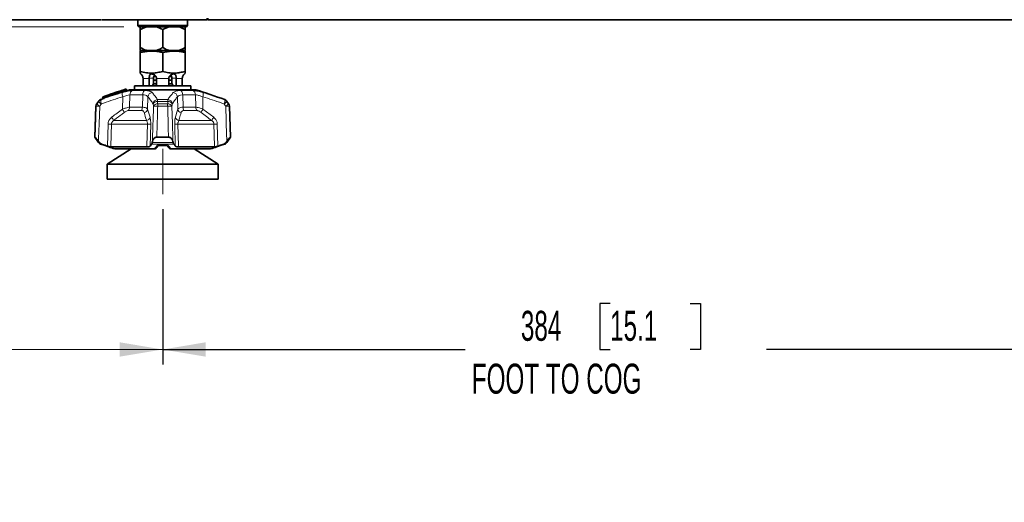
# Model space of a CAD drawing. Header units: millimetres. Extents: x 0 to 1118, y 0 to 864.
# Tile 228 of 256: x 675 to 779, y 387 to 438. Entities that reach past the tile are written whole.
import ezdxf

# ---------------------------------------------------------------- set-up
doc = ezdxf.new("R2010")
doc.units = ezdxf.units.MM
doc.linetypes.add('CENTERX2', pattern=[20.32, 12.7, -2.54, 2.54, -2.54])
doc.layers.add('ALPHAREV', color=7, linetype='Continuous', lineweight=25)
doc.styles.add('SLDTEXTSTYLE0', font='TXT', dxfattribs={"width": 0.605})
doc.dimstyles.new('SLDDIMSTYLE1', dxfattribs={"dimtxt": 3.175, "dimasz": 4.572, "dimexe": 0, "dimexo": 0.0625, "dimgap": 0.79375, "dimtad": 0, "dimtih": 1, "dimtoh": 1, "dimdec": 1, "dimlfac": 4, "dimrnd": 1e-09, "dimzin": 4, "dimdsep": 46, "dimtxsty": 'SLDTEXTSTYLE0', "dimsah": 1, "dimcen": 0.09, "dimadec": 0, "dimazin": 1, "dimtfac": 1, "dimtofl": 0, "dimtmove": 0, "dimatfit": 3, "dimfxl": 1, "dimfrac": 2, "dimtolj": 1, "dimtzin": 12, "dimarcsym": 0})
doc.dimstyles.new('SLDDIMSTYLE3', dxfattribs={"dimtxt": 3.175, "dimasz": 4.572, "dimexe": 0, "dimexo": 0.0625, "dimgap": 0.79375, "dimtad": 0, "dimtih": 1, "dimtoh": 1, "dimdec": 0, "dimlfac": 4, "dimrnd": 1e-09, "dimzin": 12, "dimdsep": 46, "dimtxsty": 'SLDTEXTSTYLE0', "dimsah": 1, "dimcen": 0.09, "dimadec": 0, "dimazin": 3, "dimtfac": 1, "dimtofl": 0, "dimtmove": 0, "dimatfit": 3, "dimfxl": 1, "dimfrac": 2, "dimtolj": 1, "dimtzin": 12, "dimarcsym": 0})
doc.dimstyles.new('SLDDIMSTYLE5', dxfattribs={"dimtxt": 3.175, "dimasz": 4.572, "dimexe": 0, "dimexo": 0.0625, "dimgap": 0.79375, "dimtad": 0, "dimtih": 1, "dimtoh": 1, "dimlfac": 4, "dimrnd": 1e-09, "dimzin": 12, "dimdsep": 46, "dimtxsty": 'SLDTEXTSTYLE0', "dimsah": 1, "dimcen": 0.09, "dimadec": 0, "dimazin": 3, "dimtfac": 1, "dimtofl": 0, "dimtmove": 0, "dimatfit": 3, "dimfxl": 1, "dimfrac": 2, "dimtolj": 1, "dimtzin": 12, "dimarcsym": 0})

# ---------------------------------------------------------------- blocks, each defined once
blk = doc.blocks.new('_D_14')
at = {"layer": 'ALPHAREV'}
for p, q in [((785.91, 483.07), (785.91, 401.7)), ((689.84, 418.16), (689.84, 401.7)), ((737.27, 408.18), (736.17, 408.18)), ((736.17, 408.18), (736.17, 403.3)), ((745.75, 408.18), (746.85, 408.18)), ((746.85, 408.18), (746.85, 403.3)), ((689.84, 403.3), (721.89, 403.3)), ((736.17, 403.3), (737.27, 403.3)), ((746.85, 403.3), (745.75, 403.3)), ((785.91, 403.3), (753.86, 403.3))]:
    blk.add_line(p, q, dxfattribs=at)
for points in [[(689.84, 403.3), (694.41, 402.54), (694.41, 404.07)], [(785.91, 403.3), (781.33, 404.07), (781.33, 402.54)]]:
    blk.add_solid(points, dxfattribs=at)
at = {"layer": 'ALPHAREV', "char_height": 3.175, "attachment_point": 1, "style": 'SLDTEXTSTYLE0'}
for s, insert in [('384', (727.81, 407.4)), ('15.1', (737.27, 407.4)), ('FOOT TO COG', (722.61, 401.8))]:
    blk.add_mtext(s, dxfattribs=dict(at, insert=insert))
blk = doc.blocks.new('_D_15')
at = {"color": 7, "linetype": 'Continuous', "lineweight": 0}
for p, q in [((610.55, 456.78), (610.55, 401.7)), ((689.84, 418.16), (689.84, 401.7)), ((610.55, 403.3), (630.56, 403.3)), ((689.84, 403.3), (669.83, 403.3))]:
    blk.add_line(p, q, dxfattribs=at)
at = {"color": 7, "linetype": 'Continuous', "lineweight": 18}
for points in [[(610.55, 403.3), (615.12, 402.54), (615.12, 404.07)], [(689.84, 403.3), (685.27, 404.07), (685.27, 402.54)]]:
    blk.add_solid(points, dxfattribs=at)
at = {"color": 7, "linetype": 'Continuous', "lineweight": 18, "char_height": 3.175, "attachment_point": 1, "style": 'SLDTEXTSTYLE0'}
for s, insert in [("DIMENSION 'A'", (634.94, 407.4)), ('(SEE LENS TABLE)', (630.56, 402.52))]:
    blk.add_mtext(s, dxfattribs=dict(at, insert=insert))
blk = doc.blocks.new('_D_16')
at = {"color": 7, "linetype": 'Continuous', "lineweight": 0}
for p, q in [((608.5, 518.32), (607.41, 518.32)), ((607.41, 518.32), (607.41, 513.45)), ((614.56, 518.32), (615.65, 518.32)), ((615.65, 518.32), (615.65, 513.45)), ((594.68, 515.89), (591.5, 515.89)), ((591.5, 515.89), (591.5, 475.75)), ((607.41, 513.45), (608.5, 513.45)), ((615.65, 513.45), (614.56, 513.45)), ((602.28, 475.75), (589.9, 475.75)), ((591.5, 437.5), (591.5, 475.75)), ((685.73, 437.5), (589.9, 437.5))]:
    blk.add_line(p, q, dxfattribs=at)
at = {"color": 7, "linetype": 'Continuous', "lineweight": 18}
for points in [[(591.5, 475.75), (590.74, 471.18), (592.26, 471.18)], [(591.5, 437.5), (592.26, 442.07), (590.74, 442.07)]]:
    blk.add_solid(points, dxfattribs=at)
at = {"color": 7, "linetype": 'Continuous', "lineweight": 18, "char_height": 3.175, "attachment_point": 1, "style": 'SLDTEXTSTYLE0'}
for s, insert in [('153.0', (595.4, 517.54)), ('6.0', (608.5, 517.54))]:
    blk.add_mtext(s, dxfattribs=dict(at, insert=insert))

msp = doc.modelspace()

# ---------------------------------------------------------------- linework, layer by layer
at = {"color": 7, "linetype": 'Continuous', "lineweight": 35}
for p, q in [((694.5613, 438.3979), (694.5587, 438.2514)), ((694.6262, 438.3979), (694.6262, 438.2514)), ((687.2012, 438.2514), (687.2012, 437.6264)), ((687.2012, 437.6264), (687.3262, 437.5014)), ((687.2012, 437.6264), (689.8387, 437.6264)), ((689.8387, 437.5014), (687.3262, 437.5014)), ((694.5587, 438.2514), (688.1882, 438.2514)), ((689.8387, 437.6264), (692.4762, 437.6264)), ((692.3512, 437.5014), (689.8387, 437.5014)), ((692.3512, 437.5014), (692.4762, 437.6264)), ((692.4762, 437.6264), (692.4762, 438.2514)), ((694.6262, 438.2514), (878.5512, 438.2514)), ((687.4637, 437.2046), (687.4637, 435.2983)), ((689.8387, 437.2046), (689.8387, 435.2983)), ((692.2137, 437.2046), (692.2137, 435.2983)), ((687.6581, 435.0014), (687.4631, 434.9226)), ((687.4631, 434.7741), (687.4631, 432.7514)), ((687.4637, 435.0014), (688.1461, 435.0014)), ((688.1461, 435.0014), (689.1562, 435.0014)), ((689.1562, 435.0014), (690.5211, 435.0014)), ((689.8387, 434.7741), (689.8387, 432.7514)), ((690.5211, 435.0014), (691.5312, 435.0014)), ((691.5312, 435.0014), (692.2137, 435.0014)), ((692.2143, 434.9226), (692.0193, 435.0014)), ((692.2143, 434.7741), (692.2143, 432.7514)), ((689.115, 432.2474), (688.8957, 432.2474)), ((690.7807, 432.2474), (690.5615, 432.2474)), ((686.8387, 431.2514), (686.8387, 430.8139)), ((686.8387, 431.2514), (692.8387, 431.2514)), ((687.7592, 432.0131), (687.7592, 431.2514)), ((688.42, 432.0131), (688.4192, 432.0639)), ((688.42, 431.2514), (688.42, 432.0131)), ((688.8673, 431.4882), (688.7424, 431.2514)), ((688.8487, 431.4531), (689.1778, 431.4531)), ((688.8673, 432.0639), (688.8673, 431.4882)), ((688.8673, 431.8264), (689.1778, 431.8264)), ((689.1769, 432.0639), (689.1778, 432.0131)), ((689.1778, 432.0131), (689.1778, 431.2514)), ((690.4995, 432.0131), (690.5004, 432.0639)), ((690.4995, 431.2514), (690.4995, 432.0131)), ((690.4995, 431.8264), (690.8101, 431.8264)), ((690.4995, 431.4531), (690.8286, 431.4531)), ((690.8101, 431.4882), (690.8101, 432.0639)), ((690.9349, 431.2514), (690.8101, 431.4882)), ((691.2582, 432.0639), (691.2573, 432.0131)), ((691.2573, 432.0131), (691.2573, 431.2514)), ((691.9181, 431.2514), (691.9181, 432.0131)), ((692.8387, 430.8139), (692.8387, 431.2514)), ((686.0572, 430.7757), (685.9891, 430.8568)), ((686.3387, 430.8139), (693.3387, 430.8139)), ((682.7657, 429.0779), (682.6512, 425.7985)), ((683.0257, 429.5952), (682.8529, 429.343)), ((683.4783, 430.0107), (683.4744, 429.9091)), ((696.8244, 429.343), (696.6517, 429.5952)), ((697.0262, 425.7985), (696.9117, 429.0779)), ((682.6512, 425.7985), (683.0257, 425.2519)), ((682.6512, 425.7985), (682.6785, 425.7985)), ((683.0383, 425.3575), (683.1154, 425.2519)), ((688.7365, 425.2519), (688.76, 425.3575)), ((689.2129, 425.7985), (690.4645, 425.7985)), ((690.2921, 424.9196), (689.3796, 424.9196)), ((689.5113, 425.027), (690.2105, 425.027)), ((690.1892, 425.0434), (690.5168, 424.6425)), ((690.9174, 425.3575), (690.9408, 425.2519)), ((696.5619, 425.2519), (696.639, 425.3575)), ((696.6517, 425.2519), (697.0262, 425.7985)), ((696.9989, 425.7985), (697.0262, 425.7985)), ((686.5143, 424.5639), (683.9649, 422.9511)), ((684.3396, 424.7669), (688.1585, 424.7669)), ((684.7531, 424.5639), (688.951, 424.5639)), ((690.7263, 424.5639), (694.9243, 424.5639)), ((691.5188, 424.7669), (695.3377, 424.7669)), ((695.7124, 422.9511), (693.1631, 424.5639)), ((683.9649, 422.9511), (683.9649, 421.3636)), ((689.8387, 422.9511), (683.9649, 422.9511)), ((695.7124, 422.9511), (689.8387, 422.9511)), ((695.7124, 421.3636), (695.7124, 422.9511)), ((689.8387, 421.3636), (683.9649, 421.3636)), ((695.7124, 421.3636), (689.8387, 421.3636))]:
    msp.add_line(p, q, dxfattribs=at)
at = {"color": 7, "linetype": 'Continuous', "lineweight": 18}
for p, q in [((688.42, 432.0131), (687.7592, 432.0131)), ((688.4192, 432.0639), (688.8673, 432.0639)), ((690.4995, 432.0131), (689.1778, 432.0131)), ((691.2582, 432.0639), (690.8101, 432.0639)), ((691.9181, 432.0131), (691.2573, 432.0131)), ((683.5716, 429.9457), (683.5738, 430.0414)), ((683.6326, 430.0414), (683.6314, 429.9875)), ((685.5707, 428.7613), (685.6001, 430.0737)), ((685.9607, 430.7598), (685.9239, 430.8039)), ((685.9898, 430.856), (685.9896, 430.8495)), ((686.3614, 430.2872), (686.3298, 428.9786)), ((687.7202, 430.2872), (686.3614, 430.2872)), ((686.6635, 430.748), (687.9043, 430.748)), ((687.6843, 428.9786), (687.7202, 430.2872)), ((688.2739, 430.0737), (688.2341, 428.7613)), ((691.4432, 428.7613), (691.4035, 430.0737)), ((691.773, 430.748), (693.0138, 430.748)), ((691.9571, 430.2872), (691.9931, 428.9786)), ((693.316, 430.2872), (691.9571, 430.2872)), ((693.3476, 428.9786), (693.316, 430.2872)), ((694.0773, 430.0737), (694.1067, 428.7613)), ((682.7855, 429.0779), (682.7657, 429.0779)), ((682.8529, 429.343), (682.8724, 429.343)), ((683.0488, 429.5952), (683.0257, 429.5952)), ((683.2637, 429.7812), (683.286, 429.7812)), ((683.486, 430.0104), (683.4783, 430.0107)), ((683.486, 430.0104), (683.4823, 429.9145)), ((686.3298, 428.9786), (687.6843, 428.9786)), ((690.4001, 429.5952), (689.2773, 429.5952)), ((689.2969, 429.7812), (690.3805, 429.7812)), ((690.3676, 429.0779), (689.3097, 429.0779)), ((689.3163, 429.343), (690.3611, 429.343)), ((691.9931, 428.9786), (693.3476, 428.9786)), ((696.3913, 429.7812), (696.4137, 429.7812)), ((696.6517, 429.5952), (696.6285, 429.5952)), ((696.8049, 429.343), (696.8244, 429.343)), ((696.9117, 429.0779), (696.8918, 429.0779)), ((687.5959, 428.6212), (686.1859, 428.6212)), ((688.2341, 428.7613), (688.4962, 427.9105)), ((693.4914, 428.6212), (692.0814, 428.6212)), ((694.1067, 428.7613), (695.2481, 427.9105)), ((683.9882, 424.8565), (684.0531, 427.1957)), ((688.2251, 427.1957), (684.4081, 427.1957)), ((684.6193, 427.5531), (688.1159, 427.5531)), ((688.5668, 427.1957), (688.4991, 424.8565)), ((691.1782, 424.8565), (691.1105, 427.1957)), ((695.2692, 427.1957), (691.4522, 427.1957)), ((691.5615, 427.5531), (695.0581, 427.5531)), ((695.6242, 427.1957), (695.6891, 424.8565)), ((683.0257, 425.2519), (683.1154, 425.2519)), ((683.3693, 425.0659), (683.2637, 425.0659)), ((683.3264, 425.0426), (683.3447, 425.0426)), ((691.0124, 425.0659), (688.665, 425.0659)), ((688.7365, 425.2519), (690.9408, 425.2519)), ((689.3508, 425.0426), (690.3265, 425.0426)), ((696.4137, 425.0659), (696.3081, 425.0659)), ((696.3326, 425.0426), (696.3509, 425.0426)), ((696.5619, 425.2519), (696.6517, 425.2519))]:
    msp.add_line(p, q, dxfattribs=at)
at = {"color": 7, "linetype": 'CENTERX2', "lineweight": 18}
msp.add_line((689.8387, 419.7634), (689.8387, 424.5513), dxfattribs=at)
at = {"color": 7, "linetype": 'Continuous', "lineweight": 18, "flags": 128}
for points in [[(685.9896, 430.8495), (686.0294, 430.8019), (686.0568, 430.7691)], [(682.6785, 425.7985), (682.711, 426.7976), (682.7855, 429.0779)], [(683.1602, 429.0779), (683.0991, 427.2177), (683.0478, 425.6475), (683.0383, 425.3575)], [(688.76, 425.3575), (688.8115, 427.2177), (688.8194, 427.5026), (688.8629, 429.0779)], [(690.4645, 425.7985), (690.4349, 426.7976), (690.3676, 429.0779)], [(690.8144, 429.0779), (690.8658, 427.2177), (690.9093, 425.6475), (690.9174, 425.3575)], [(696.639, 425.3575), (696.5782, 427.2177), (696.5689, 427.5026), (696.5171, 429.0779)], [(684.4081, 427.1957), (684.377, 426.0948), (684.3396, 424.7669)], [(688.1585, 424.7669), (688.1949, 426.0948), (688.2251, 427.1957)], [(691.4522, 427.1957), (691.4824, 426.0948), (691.5188, 424.7669)], [(695.3377, 424.7669), (695.3003, 426.0948), (695.2692, 427.1957)]]:
    msp.add_lwpolyline(points, dxfattribs=at)
at = {"color": 7, "linetype": 'Continuous', "lineweight": 35}
for centre, radius, start, end in [((686.9637, 432.0131), 0.75, 40.296517, 48.217242), ((692.7137, 432.0131), 0.75, 131.75901, 139.710651), ((683.5533, 430.0078), 0.075, 110.022522, 177.770436), ((700.7113, 382.9242), 50.1875, 107.152546, 110.022673), ((685.9323, 430.8078), 0.075, 40.006977, 107.174608), ((686.1142, 430.8173), 0.075, 220.05164, 286.861259), ((686.1142, 430.8244), 0.075, 220.809094, 286.73916), ((700.7113, 382.9242), 50, 106.705473, 106.948553), ((678.9661, 382.9242), 50, 69.576776, 73.294527), ((683.2654, 429.0604), 0.5, 145.587017, 178), ((683.4381, 429.3126), 0.5, 110.423224, 145.587017), ((700.7113, 382.9242), 50, 110.223489, 110.423224), ((683.3994, 429.9115), 0.075, 289.813412, 358.278025), ((696.2392, 429.3126), 0.5, 34.412983, 69.576776), ((696.412, 429.0604), 0.5, 2, 34.412983), ((683.4381, 425.5345), 0.5, 214.412983, 249.576776), ((700.7113, 471.9229), 50, 249.576776, 249.653506), ((678.9661, 471.9229), 50, 290.346494, 290.423224), ((696.2392, 425.5345), 0.5, 290.423224, 325.587017)]:
    msp.add_arc(centre, radius, start, end, dxfattribs=at)
at = {"color": 7, "linetype": 'Continuous', "lineweight": 18}
for centre, radius, start, end in [((683.5531, 430.016), 0.0673, 112.267846, 184.765627), ((683.6414, 430.0466), 0.0678, 112.452717, 184.460927), ((683.6032, 428.9004), 1.1413, 88.523325, 91.476675), ((683.8068, 430.1215), 0.1917, 183.64747, 204.698384), ((686.2029, 430.3347), 0.6569, 162.491343, 203.41069), ((685.9321, 430.8013), 0.075, 40.046738, 107.076187), ((686.1094, 430.8769), 0.1994, 181.124642, 201.461852), ((686.0827, 430.6452), 0.2246, 114.514135, 135.021102), ((685.77, 430.6861), 0.2045, 1.310545, 21.132179), ((686.855, 430.293), 0.4936, 112.822821, 180.671931), ((688.276, 430.3323), 0.5576, 131.804264, 184.646125), ((688.7955, 430.0128), 0.5252, 98.36588, 173.335396), ((690.8818, 430.0128), 0.5252, 6.664604, 81.63412), ((691.4014, 430.3323), 0.5576, 355.353875, 48.195736), ((692.8224, 430.293), 0.4936, 359.328069, 67.177179), ((693.4744, 430.3347), 0.6569, 336.58931, 17.508657), ((683.2861, 429.0605), 0.5009, 145.67047, 178.011801), ((682.9729, 425.332), 3.7506, 87.13649, 92.86351), ((683.6455, 429.8933), 0.9489, 215.44691, 239.244189), ((683.4607, 429.3142), 0.4986, 110.503904, 145.69581), ((683.8304, 430.1542), 0.9609, 215.575241, 239.057435), ((683.8668, 429.6176), 0.6034, 164.264851, 208.45273), ((683.4151, 429.909), 0.0674, 292.552667, 4.69552), ((683.5039, 429.9405), 0.0679, 292.732234, 4.387164), ((683.4537, 429.9064), 0.1953, 3.876465, 24.525342), ((685.7917, 428.9875), 0.5381, 317.096981, 359.051102), ((686.938, 428.9734), 0.7462, 331.836518, 0.399223), ((689.3512, 429.2544), 0.5296, 95.889482, 171.787958), ((689.2996, 429.0425), 0.5531, 92.314457, 148.676804), ((689.3364, 428.7884), 0.555, 92.082163, 148.559655), ((689.0863, 423.3706), 5.7116, 87.758357, 92.241643), ((690.6349, 429.5461), 1.3586, 170.033544, 177.92726), ((694.9042, 429.0729), 5.5944, 177.232846, 179.949251), ((684.7732, 429.0729), 5.5944, 0.050749, 2.767154), ((690.3409, 428.7884), 0.555, 31.440345, 87.917837), ((690.591, 423.3706), 5.7116, 87.758357, 92.241643), ((689.0424, 429.5461), 1.3586, 2.07274, 9.966456), ((690.3261, 429.2544), 0.5296, 8.212042, 84.110518), ((690.3777, 429.0425), 0.5531, 31.323196, 87.685543), ((692.7393, 428.9734), 0.7462, 179.600777, 208.163482), ((693.8856, 428.9875), 0.5381, 180.948898, 222.903019), ((695.8105, 429.6176), 0.6034, 331.54727, 15.735149), ((695.8469, 430.1542), 0.9609, 300.942565, 324.424759), ((696.2167, 429.3142), 0.4986, 34.30419, 69.496096), ((696.0319, 429.8933), 0.9489, 300.755811, 324.55309), ((696.7045, 425.332), 3.7506, 87.13649, 92.86351), ((696.3912, 429.0605), 0.5009, 1.988199, 34.32953), ((684.7434, 428.1356), 1.0372, 14.989219, 37.101442), ((687.7378, 428.8938), 0.5137, 287.487231, 345.048189), ((691.9395, 428.8938), 0.5137, 194.951811, 252.512769), ((694.9339, 428.1356), 1.0372, 142.898558, 165.010781), ((684.2306, 432.8511), 5.6582, 268.202346, 271.797654), ((683.7209, 427.3047), 0.9321, 15.461108, 40.544647), ((687.9977, 428.0599), 0.5204, 283.125182, 343.317859), ((688.396, 432.3875), 5.1946, 268.114987, 271.885013), ((691.2814, 432.3875), 5.1946, 268.114987, 271.885013), ((691.6796, 428.0599), 0.5204, 196.682141, 256.874818), ((695.9564, 427.3047), 0.9321, 139.455353, 164.538892), ((695.4467, 432.8511), 5.6582, 268.202346, 271.797654)]:
    msp.add_arc(centre, radius, start, end, dxfattribs=at)
at = {"color": 7, "linetype": 'Continuous', "lineweight": 35}
for points, knots in [([(683.3587, 438.2514), (683.2165, 438.2514), (682.918, 438.2514), (682.3441, 438.2514), (681.6629, 438.2514), (680.8169, 438.2514), (679.7816, 438.2514), (678.5301, 438.2514), (677.152, 438.2514), (675.6647, 438.2514), (674.1013, 438.2514), (672.4956, 438.2514), (670.9058, 438.2514), (669.3908, 438.2514), (668.0257, 438.2514), (666.8864, 438.2514), (666.1784, 438.2514), (665.7786, 438.2514), (665.5679, 438.2514), (665.4441, 438.2514), (665.4349, 438.2514), (665.4306, 438.2514)], [0, 0, 0, 0, 0.04515523, 0.09479737, 0.14456013, 0.19436365, 0.25662151, 0.31895168, 0.38120364, 0.44350103, 0.50575043, 0.56800744, 0.63027328, 0.69255606, 0.75485772, 0.81732353, 0.87963744, 0.91095701, 0.9423272, 0.97345944, 1, 1, 1, 1]), ([(688.1882, 438.2514), (687.8202, 438.2514), (687.1818, 438.2514), (686.3189, 438.2514), (685.5448, 438.2514), (684.8583, 438.2514), (684.2893, 438.2514), (683.8705, 438.2514), (683.5811, 438.2514), (683.4412, 438.2514), (683.4262, 438.2514), (683.4208, 438.2514)], [0, 0, 0, 0, 0.14765208, 0.25620484, 0.36477639, 0.49958854, 0.60894218, 0.71829183, 0.82774187, 0.93717563, 1, 1, 1, 1]), ([(688.1461, 437.5014), (688.0231, 437.4611), (687.7884, 437.3843), (687.5684, 437.2625), (687.4637, 437.2046)], [0, 0, 0, 0, 0.52381311, 1, 1, 1, 1]), ([(687.4637, 437.2046), (687.4637, 437.2251), (687.4637, 437.3494), (687.4637, 437.4323), (687.4637, 437.5014)], [0, 0, 0, 0, 0.16501357, 1, 1, 1, 1]), ([(689.8387, 437.2046), (689.6348, 437.3117), (689.4123, 437.4287), (689.1761, 437.4958), (689.1562, 437.5014)], [0, 0, 0, 0, 0.91612185, 1, 1, 1, 1]), ([(690.5211, 437.5014), (690.3981, 437.4611), (690.1634, 437.3843), (689.9434, 437.2625), (689.8387, 437.2046)], [0, 0, 0, 0, 0.52381311, 1, 1, 1, 1]), ([(692.2137, 437.2046), (692.0098, 437.3117), (691.7873, 437.4287), (691.5511, 437.4958), (691.5312, 437.5014)], [0, 0, 0, 0, 0.916121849, 1, 1, 1, 1]), ([(692.2137, 437.5014), (692.2137, 437.4953), (692.2137, 437.428), (692.2137, 437.311), (692.2137, 437.2046)], [0, 0, 0, 0, 0.09059824, 1, 1, 1, 1]), ([(687.4637, 435.2983), (687.6675, 435.1911), (687.89, 435.0742), (688.1263, 435.0071), (688.1461, 435.0014)], [0, 0, 0, 0, 0.91612185, 1, 1, 1, 1]), ([(687.4637, 435.0014), (687.4637, 435.0075), (687.4637, 435.0748), (687.4637, 435.1918), (687.4637, 435.2983)], [0, 0, 0, 0, 0.090598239, 1, 1, 1, 1]), ([(689.1562, 435.0014), (689.2792, 435.0417), (689.5139, 435.1186), (689.7339, 435.2403), (689.8387, 435.2983)], [0, 0, 0, 0, 0.52381311, 1, 1, 1, 1]), ([(689.8387, 435.2983), (690.0425, 435.1911), (690.265, 435.0742), (690.5013, 435.0071), (690.5211, 435.0014)], [0, 0, 0, 0, 0.91612185, 1, 1, 1, 1]), ([(691.5312, 435.0014), (691.6542, 435.0417), (691.8889, 435.1186), (692.1089, 435.2403), (692.2137, 435.2983)], [0, 0, 0, 0, 0.523813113, 1, 1, 1, 1]), ([(692.2137, 435.2983), (692.2137, 435.2778), (692.2137, 435.1534), (692.2137, 435.0706), (692.2137, 435.0014)], [0, 0, 0, 0, 0.16501357, 1, 1, 1, 1]), ([(687.4631, 434.9202), (687.4631, 434.921), (687.4631, 434.9517), (687.4631, 434.8737), (687.4631, 434.7906), (687.4631, 434.7741)], [0, 0, 0, 0, 0.020821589, 0.80641119, 1, 1, 1, 1]), ([(687.4631, 434.7741), (687.7897, 434.8366), (688.4533, 434.9635), (689.2563, 434.9001), (689.7148, 434.8009), (689.8387, 434.7741)], [0, 0, 0, 0, 0.41444362, 0.8417966, 1, 1, 1, 1]), ([(689.8387, 434.7741), (690.1653, 434.8366), (690.8289, 434.9635), (691.6319, 434.9001), (692.0904, 434.8009), (692.2143, 434.7741)], [0, 0, 0, 0, 0.41444362, 0.8417966, 1, 1, 1, 1]), ([(692.2143, 434.7741), (692.2143, 434.7906), (692.2143, 434.8719), (692.2143, 434.9499), (692.2143, 434.9193), (692.2143, 434.9177)], [0, 0, 0, 0, 0.19358299, 0.95721691, 1, 1, 1, 1]), ([(687.4631, 432.7514), (687.6769, 432.7121), (688.1041, 432.6335), (688.7208, 432.5373), (689.2969, 432.6611), (689.658, 432.7213), (689.8387, 432.7514)], [0, 0, 0, 0, 0.27162568, 0.54268715, 0.7711112, 1, 1, 1, 1]), ([(687.4631, 432.5727), (687.4631, 432.5727), (687.4631, 432.5485), (687.4631, 432.6582), (687.4631, 432.7203), (687.4631, 432.7514)], [0, 0, 0, 0, 0.00000518, 0.49850666, 1, 1, 1, 1]), ([(687.5363, 432.4981), (687.5362, 432.4983), (687.5357, 432.4988), (687.5694, 432.4657), (687.6296, 432.3974), (687.6983, 432.2892), (687.7442, 432.1718), (687.7536, 432.0953), (687.7574, 432.0639)], [0, 0, 0, 0, 0.09672472, 0.23840273, 0.45749055, 0.68240071, 0.87001943, 1, 1, 1, 1]), ([(688.4192, 432.0639), (688.419, 432.0971), (688.4188, 432.1721), (688.4372, 432.2908), (688.4799, 432.4024), (688.5526, 432.4751), (688.6481, 432.5043), (688.7461, 432.5004), (688.864, 432.4668), (688.9905, 432.3971), (689.1001, 432.2893), (689.1643, 432.1718), (689.1733, 432.0953), (689.1769, 432.0639)], [0, 0, 0, 0, 0.0688366, 0.15560973, 0.27491914, 0.3956192, 0.47177833, 0.54829446, 0.61914411, 0.72870449, 0.84117648, 0.93499994, 1, 1, 1, 1]), ([(688.9815, 432.3942), (688.9718, 432.3853), (688.9311, 432.348), (688.8898, 432.2459), (688.8685, 432.1374), (688.8675, 432.0757), (688.8673, 432.0639)], [0, 0, 0, 0, 0.122731, 0.51546187, 0.90774129, 1, 1, 1, 1]), ([(689.8387, 432.7514), (690.0525, 432.7121), (690.4797, 432.6335), (691.0964, 432.5373), (691.6725, 432.6611), (692.0336, 432.7213), (692.2143, 432.7514)], [0, 0, 0, 0, 0.27162568, 0.54268715, 0.7711112, 1, 1, 1, 1]), ([(690.5004, 432.0639), (690.5044, 432.0971), (690.5136, 432.1721), (690.5783, 432.2908), (690.692, 432.4024), (690.8309, 432.4751), (690.9568, 432.5043), (691.0506, 432.5004), (691.1343, 432.4668), (691.1992, 432.3971), (691.2405, 432.2893), (691.2587, 432.1718), (691.2583, 432.0953), (691.2582, 432.0639)], [0, 0, 0, 0, 0.0688366, 0.15560973, 0.27491914, 0.3956192, 0.47177833, 0.54829446, 0.61914411, 0.72870449, 0.84117648, 0.93499994, 1, 1, 1, 1]), ([(690.8101, 432.0639), (690.8098, 432.0769), (690.8088, 432.1362), (690.789, 432.2395), (690.7496, 432.3412), (690.7081, 432.3811), (690.6952, 432.3935)], [0, 0, 0, 0, 0.10207765, 0.46473364, 0.83373551, 1, 1, 1, 1]), ([(691.9199, 432.0639), (691.9241, 432.0971), (691.9335, 432.1722), (691.9797, 432.2907), (692.0514, 432.403), (692.115, 432.4732), (692.1452, 432.5022), (692.1419, 432.499), (692.141, 432.4981)], [0, 0, 0, 0, 0.13769641, 0.31127192, 0.54993094, 0.79137175, 0.94371566, 1, 1, 1, 1]), ([(692.2143, 432.7514), (692.2143, 432.7507), (692.2143, 432.7294), (692.2143, 432.6291), (692.2143, 432.5915), (692.2143, 432.5727)], [0, 0, 0, 0, 0.01700457, 0.50892133, 1, 1, 1, 1]), ([(687.7574, 432.0639), (687.758, 432.054), (687.759, 432.0371), (687.7591, 432.0201), (687.7592, 432.0131)], [0, 0, 0, 0, 0.58629806, 1, 1, 1, 1]), ([(691.9181, 432.0131), (691.9183, 432.0237), (691.9184, 432.0406), (691.9195, 432.0575), (691.9199, 432.0639)], [0, 0, 0, 0, 0.62292088, 1, 1, 1, 1]), ([(683.6155, 430.1093), (683.9582, 430.2306), (684.5263, 430.4316), (685.2926, 430.6823), (685.7155, 430.8129), (685.9101, 430.873)], [0, 0, 0, 0, 0.45095957, 0.7473806, 1, 1, 1, 1]), ([(683.4272, 429.8418), (683.4268, 429.8416), (683.4253, 429.8411), (683.4346, 429.8444), (683.441, 429.8467)], [0, 0, 0, 0, 0.3094641, 1, 1, 1, 1]), ([(683.5301, 429.8778), (683.5378, 429.8804), (683.555, 429.8863), (683.5969, 429.9011), (683.6314, 429.9134), (683.6486, 429.9196)], [0, 0, 0, 0, 0.28283879, 0.64162949, 1, 1, 1, 1]), ([(683.0383, 425.3575), (682.9689, 425.4508), (682.8678, 425.5867), (682.7574, 425.7207), (682.699, 425.786), (682.6851, 425.7945), (682.6785, 425.7985)], [0, 0, 0, 0, 0.45573641, 0.66382755, 0.84054644, 1, 1, 1, 1]), ([(683.1154, 425.2519), (683.1556, 425.2066), (683.2274, 425.1255), (683.3259, 425.0841), (683.3693, 425.0659)], [0, 0, 0, 0, 0.55881572, 1, 1, 1, 1]), ([(683.3447, 425.0426), (683.6029, 424.9506), (684.0702, 424.7842), (684.5419, 424.632), (684.7531, 424.5639)], [0, 0, 0, 0, 0.55247446, 1, 1, 1, 1]), ([(683.3693, 425.0659), (683.404, 425.0538), (683.5264, 425.0113), (683.7325, 424.941), (683.9044, 424.8842), (683.9882, 424.8565)], [0, 0, 0, 0, 0.16884399, 0.5946967, 1, 1, 1, 1]), ([(684.3396, 424.7669), (684.3189, 424.7689), (684.2775, 424.7728), (684.1598, 424.8029), (684.0565, 424.8342), (683.9969, 424.8536), (683.9882, 424.8565)], [0, 0, 0, 0, 0.31222784, 0.62413724, 0.94490363, 1, 1, 1, 1]), ([(688.4991, 424.8565), (688.4793, 424.8398), (688.4397, 424.8065), (688.3172, 424.7735), (688.2108, 424.7691), (688.1585, 424.7669)], [0, 0, 0, 0, 0.33665193, 0.67385133, 1, 1, 1, 1]), ([(688.4991, 424.8565), (688.5216, 424.8842), (688.5771, 424.9525), (688.6322, 425.0236), (688.665, 425.0659)], [0, 0, 0, 0, 0.40608163, 1, 1, 1, 1]), ([(688.665, 425.0659), (688.6803, 425.091), (688.7069, 425.1346), (688.7277, 425.217), (688.7365, 425.2519)], [0, 0, 0, 0, 0.57685741, 1, 1, 1, 1]), ([(689.2129, 425.7985), (689.1712, 425.7944), (689.088, 425.7862), (688.9658, 425.7195), (688.8315, 425.5837), (688.7877, 425.4452), (688.76, 425.3575)], [0, 0, 0, 0, 0.16165426, 0.32216353, 0.57066525, 1, 1, 1, 1]), ([(689.16, 424.6421), (689.1868, 424.6725), (689.2932, 424.7933), (689.3973, 424.929), (689.4751, 425.0306)], [0, 0, 0, 0, 0.25202006, 1, 1, 1, 1]), ([(689.4553, 425.0307), (689.4749, 425.028), (689.495, 425.0252), (689.5129, 425.0307), (689.5135, 425.0308)], [0, 0, 0, 0, 0.9693485, 1, 1, 1, 1]), ([(690.9174, 425.3575), (690.8874, 425.4508), (690.8438, 425.5867), (690.7082, 425.7207), (690.5923, 425.786), (690.5056, 425.7945), (690.4645, 425.7985)], [0, 0, 0, 0, 0.45573641, 0.66382755, 0.84054644, 1, 1, 1, 1]), ([(690.9408, 425.2519), (690.9527, 425.2066), (690.974, 425.1255), (691.0006, 425.0841), (691.0124, 425.0659)], [0, 0, 0, 0, 0.55881572, 1, 1, 1, 1]), ([(691.0124, 425.0659), (691.0217, 425.0538), (691.0545, 425.0113), (691.1097, 424.941), (691.1557, 424.8842), (691.1782, 424.8565)], [0, 0, 0, 0, 0.16884399, 0.5946967, 1, 1, 1, 1]), ([(691.5188, 424.7669), (691.4685, 424.7689), (691.3677, 424.7728), (691.2521, 424.8029), (691.1978, 424.8342), (691.1807, 424.8536), (691.1782, 424.8565)], [0, 0, 0, 0, 0.31222784, 0.62413724, 0.94490363, 1, 1, 1, 1]), ([(694.9243, 424.5639), (695.1355, 424.6321), (695.6073, 424.7842), (696.0746, 424.9507), (696.3326, 425.0426)], [0, 0, 0, 0, 0.44778806, 1, 1, 1, 1]), ([(695.6891, 424.8565), (695.6367, 424.8398), (695.5317, 424.8065), (695.4042, 424.7735), (695.3596, 424.7691), (695.3377, 424.7669)], [0, 0, 0, 0, 0.33665193, 0.67385133, 1, 1, 1, 1]), ([(695.6891, 424.8565), (695.7731, 424.8842), (695.9799, 424.9525), (696.1858, 425.0236), (696.3081, 425.0659)], [0, 0, 0, 0, 0.40608163, 1, 1, 1, 1]), ([(696.3081, 425.0659), (696.3646, 425.091), (696.4626, 425.1346), (696.5324, 425.217), (696.5619, 425.2519)], [0, 0, 0, 0, 0.57685741, 1, 1, 1, 1]), ([(696.9989, 425.7985), (696.9922, 425.7944), (696.9788, 425.7862), (696.9187, 425.7195), (696.8071, 425.5837), (696.7042, 425.4452), (696.639, 425.3575)], [0, 0, 0, 0, 0.16165426, 0.32216353, 0.57066525, 1, 1, 1, 1]), ([(688.9861, 424.5639), (688.9771, 424.5639), (688.9654, 424.5639), (688.9537, 424.5639), (688.951, 424.5639)], [0, 0, 0, 0, 0.76613449, 1, 1, 1, 1]), ([(689.1563, 424.6452), (689.1491, 424.6356), (689.1256, 424.6048), (689.0658, 424.5727), (689.0127, 424.5668), (688.9861, 424.5639)], [0, 0, 0, 0, 0.18279546, 0.59135902, 1, 1, 1, 1]), ([(690.5206, 424.6457), (690.528, 424.636), (690.5515, 424.6049), (690.6115, 424.5727), (690.6647, 424.5668), (690.6912, 424.5639)], [0, 0, 0, 0, 0.18546704, 0.59269494, 1, 1, 1, 1]), ([(690.7263, 424.5639), (690.7172, 424.5639), (690.7054, 424.5639), (690.6939, 424.5639), (690.6912, 424.5639)], [0, 0, 0, 0, 0.76630284, 1, 1, 1, 1])]:
    msp.add_open_spline(points, degree=3, knots=knots, dxfattribs=at)
at = {"color": 7, "linetype": 'Continuous', "lineweight": 18}
for points, knots in [([(683.286, 429.7812), (683.3687, 429.811), (683.7882, 429.9625), (684.549, 430.2235), (685.2337, 430.4293), (685.5764, 430.5323)], [0, 0, 0, 0, 0.10922011, 0.5542074, 1, 1, 1, 1]), ([(685.6001, 430.0737), (685.2615, 429.9717), (684.5845, 429.7677), (683.8328, 429.5095), (683.4181, 429.3596), (683.3363, 429.3301)], [0, 0, 0, 0, 0.44541705, 0.89065947, 1, 1, 1, 1]), ([(683.5738, 430.0414), (683.5612, 430.037), (683.5382, 430.0291), (683.5089, 430.0187), (683.4923, 430.0127), (683.486, 430.0104)], [0, 0, 0, 0, 0.43055581, 0.78674844, 1, 1, 1, 1]), ([(683.5276, 430.0782), (683.5338, 430.0805), (683.5505, 430.0866), (683.5798, 430.097), (683.6029, 430.1049), (683.6155, 430.1093)], [0, 0, 0, 0, 0.21324423, 0.56943348, 1, 1, 1, 1]), ([(683.6314, 429.9875), (683.9582, 430.1031), (684.6333, 430.3418), (685.412, 430.5928), (685.8631, 430.7301), (685.9607, 430.7598)], [0, 0, 0, 0, 0.42368231, 0.87518136, 1, 1, 1, 1]), ([(685.9239, 430.8039), (685.7296, 430.7439), (685.3073, 430.6135), (684.5422, 430.3632), (683.9749, 430.1625), (683.6326, 430.0414)], [0, 0, 0, 0, 0.25260799, 0.54902812, 1, 1, 1, 1]), ([(685.9744, 430.6908), (685.8769, 430.6611), (685.4266, 430.524), (684.649, 430.2734), (683.9749, 430.035), (683.6486, 429.9196)], [0, 0, 0, 0, 0.12480815, 0.57630044, 1, 1, 1, 1]), ([(685.5764, 430.5323), (685.7858, 430.5895), (686.1828, 430.6978), (686.5155, 430.7456), (686.6443, 430.7476), (686.6635, 430.748)], [0, 0, 0, 0, 0.48711284, 0.92378165, 1, 1, 1, 1]), ([(686.3614, 430.2872), (686.3482, 430.287), (686.2591, 430.2859), (686.0203, 430.237), (685.7467, 430.1307), (685.6001, 430.0737)], [0, 0, 0, 0, 0.07432139, 0.50374074, 1, 1, 1, 1]), ([(685.9101, 430.873), (685.9101, 430.873), (685.9102, 430.8773), (685.9102, 430.8784), (685.9102, 430.8795)], [0, 0, 0, 0, 0.00221402, 1, 1, 1, 1]), ([(686.0568, 430.7691), (686.0568, 430.7682), (686.0567, 430.7672), (686.0523, 430.7654), (686.0476, 430.7643), (686.0371, 430.7626), (686.0224, 430.7611), (685.9956, 430.7599), (685.9741, 430.7597), (685.9622, 430.7598), (685.9607, 430.7598)], [0, 0, 0, 0, 0.14399555, 0.1733273, 0.33393708, 0.34708053, 0.52964668, 0.73410479, 0.96725363, 1, 1, 1, 1]), ([(685.9744, 430.6908), (685.9768, 430.6915), (685.9959, 430.6973), (686.031, 430.7082), (686.0749, 430.7224), (686.1089, 430.734), (686.1317, 430.7426), (686.1346, 430.7446), (686.136, 430.7455)], [0, 0, 0, 0, 0.02938231, 0.2426589, 0.43973847, 0.6270194, 0.81363992, 1, 1, 1, 1]), ([(686.0568, 430.7691), (686.0568, 430.7696), (686.0568, 430.773), (686.0568, 430.7768), (686.0568, 430.7754), (686.0568, 430.775)], [0, 0, 0, 0, 0.1234805, 0.76489794, 1, 1, 1, 1]), ([(686.1361, 430.7514), (686.1361, 430.7518), (686.1361, 430.7533), (686.1361, 430.7495), (686.136, 430.7461), (686.136, 430.7455)], [0, 0, 0, 0, 0.23604816, 0.87667015, 1, 1, 1, 1]), ([(688.2739, 430.0737), (688.2547, 430.0997), (688.2012, 430.172), (688.032, 430.2656), (687.8237, 430.28), (687.7202, 430.2872)], [0, 0, 0, 0, 0.21947575, 0.61243854, 1, 1, 1, 1]), ([(687.9043, 430.748), (688.0549, 430.7403), (688.3543, 430.7252), (688.6084, 430.6319), (688.6902, 430.5583), (688.7191, 430.5323)], [0, 0, 0, 0, 0.3959631, 0.78690119, 1, 1, 1, 1]), ([(688.8271, 429.3301), (688.8073, 429.3596), (688.7068, 429.5095), (688.5233, 429.7677), (688.357, 429.9717), (688.2739, 430.0737)], [0, 0, 0, 0, 0.10934053, 0.55458295, 1, 1, 1, 1]), ([(688.7191, 430.5323), (688.8067, 430.4293), (688.9819, 430.2235), (689.1724, 429.9625), (689.2764, 429.811), (689.2969, 429.7812)], [0, 0, 0, 0, 0.4457926, 0.89077989, 1, 1, 1, 1]), ([(690.3805, 429.7812), (690.401, 429.811), (690.5049, 429.9625), (690.6955, 430.2235), (690.8706, 430.4293), (690.9582, 430.5323)], [0, 0, 0, 0, 0.10922011, 0.5542074, 1, 1, 1, 1]), ([(691.4035, 430.0737), (691.3203, 429.9717), (691.154, 429.7677), (690.9706, 429.5095), (690.8701, 429.3596), (690.8502, 429.3301)], [0, 0, 0, 0, 0.445417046, 0.890659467, 1, 1, 1, 1]), ([(690.9582, 430.5323), (691.0374, 430.5895), (691.1875, 430.6978), (691.5402, 430.7456), (691.7429, 430.7476), (691.773, 430.748)], [0, 0, 0, 0, 0.48711284, 0.92378165, 1, 1, 1, 1]), ([(691.9571, 430.2872), (691.9364, 430.287), (691.7963, 430.2859), (691.5524, 430.237), (691.4554, 430.1307), (691.4035, 430.0737)], [0, 0, 0, 0, 0.07432139, 0.50374074, 1, 1, 1, 1]), ([(693.0138, 430.748), (693.1249, 430.7403), (693.3457, 430.7252), (693.7472, 430.6319), (694.0087, 430.5583), (694.1009, 430.5323)], [0, 0, 0, 0, 0.3959631, 0.78690119, 1, 1, 1, 1]), ([(694.0773, 430.0737), (694.0124, 430.0997), (693.8312, 430.172), (693.5489, 430.2656), (693.3933, 430.28), (693.316, 430.2872)], [0, 0, 0, 0, 0.21947575, 0.61243854, 1, 1, 1, 1]), ([(696.341, 429.3301), (696.2593, 429.3596), (695.8446, 429.5095), (695.0929, 429.7677), (694.4159, 429.9717), (694.0773, 430.0737)], [0, 0, 0, 0, 0.10934053, 0.55458295, 1, 1, 1, 1]), ([(694.1009, 430.5323), (694.4436, 430.4293), (695.1283, 430.2235), (695.8891, 429.9625), (696.3086, 429.811), (696.3913, 429.7812)], [0, 0, 0, 0, 0.4457926, 0.89077989, 1, 1, 1, 1]), ([(682.8724, 429.343), (682.9153, 429.4043), (682.974, 429.4884), (683.0329, 429.5724), (683.0488, 429.5952)], [0, 0, 0, 0, 0.72895008, 1, 1, 1, 1]), ([(683.3363, 429.3301), (683.3204, 429.3073), (683.2617, 429.2233), (683.203, 429.1392), (683.1602, 429.0779)], [0, 0, 0, 0, 0.27101243, 1, 1, 1, 1]), ([(683.5301, 429.8778), (683.5248, 429.876), (683.509, 429.8707), (683.4792, 429.8604), (683.4549, 429.8517), (683.441, 429.8467)], [0, 0, 0, 0, 0.181178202, 0.531165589, 1, 1, 1, 1]), ([(683.4823, 429.9145), (683.4791, 429.9121), (683.4745, 429.9087), (683.4749, 429.909), (683.475, 429.909)], [0, 0, 0, 0, 0.6952065, 1, 1, 1, 1]), ([(683.4823, 429.9145), (683.4927, 429.9182), (683.5067, 429.9232), (683.531, 429.9318), (683.5504, 429.9385), (683.5662, 429.9438), (683.5716, 429.9457)], [0, 0, 0, 0, 0.34999017, 0.46882396, 0.81881554, 1, 1, 1, 1]), ([(683.6314, 429.9875), (683.6228, 429.9812), (683.6059, 429.969), (683.5846, 429.9541), (683.5755, 429.9482), (683.5716, 429.9457)], [0, 0, 0, 0, 0.37449031, 0.73245423, 1, 1, 1, 1]), ([(685.5707, 428.7613), (685.687, 428.8078), (685.8905, 428.8891), (686.1528, 428.9632), (686.27, 428.9734), (686.3298, 428.9786)], [0, 0, 0, 0, 0.39538667, 0.69175335, 1, 1, 1, 1]), ([(687.6843, 428.9786), (687.7511, 428.9751), (687.9028, 428.9672), (688.1142, 428.9007), (688.19, 428.8126), (688.2341, 428.7613)], [0, 0, 0, 0, 0.24716434, 0.56132644, 1, 1, 1, 1]), ([(688.8629, 429.0779), (688.8542, 429.1392), (688.8423, 429.2233), (688.8303, 429.3073), (688.8271, 429.3301)], [0, 0, 0, 0, 0.72898762, 1, 1, 1, 1]), ([(689.3097, 429.0779), (689.2999, 428.7449), (689.2676, 427.6518), (689.2353, 426.5587), (689.2129, 425.7985)], [0, 0, 0, 0, 0.30464495, 1, 1, 1, 1]), ([(689.2773, 429.5952), (689.2808, 429.5724), (689.2938, 429.4884), (689.3068, 429.4043), (689.3163, 429.343)], [0, 0, 0, 0, 0.27104986, 1, 1, 1, 1]), ([(690.3611, 429.343), (690.3705, 429.4043), (690.3835, 429.4884), (690.3965, 429.5724), (690.4001, 429.5952)], [0, 0, 0, 0, 0.72895008, 1, 1, 1, 1]), ([(690.8502, 429.3301), (690.847, 429.3073), (690.835, 429.2233), (690.8231, 429.1392), (690.8144, 429.0779)], [0, 0, 0, 0, 0.27101243, 1, 1, 1, 1]), ([(691.4432, 428.7613), (691.4819, 428.8078), (691.5496, 428.8891), (691.7482, 428.9632), (691.9104, 428.9734), (691.9931, 428.9786)], [0, 0, 0, 0, 0.39538667, 0.69175335, 1, 1, 1, 1]), ([(693.3476, 428.9786), (693.3944, 428.9751), (693.5008, 428.9672), (693.756, 428.9007), (693.9776, 428.8126), (694.1067, 428.7613)], [0, 0, 0, 0, 0.24716434, 0.56132644, 1, 1, 1, 1]), ([(696.5171, 429.0779), (696.4743, 429.1392), (696.4157, 429.2233), (696.3569, 429.3073), (696.341, 429.3301)], [0, 0, 0, 0, 0.72898762, 1, 1, 1, 1]), ([(696.6285, 429.5952), (696.6445, 429.5724), (696.7033, 429.4884), (696.7621, 429.4043), (696.8049, 429.343)], [0, 0, 0, 0, 0.27104986, 1, 1, 1, 1]), ([(696.8918, 429.0779), (696.9028, 428.7449), (696.9386, 427.6518), (696.9741, 426.5587), (696.9989, 425.7985)], [0, 0, 0, 0, 0.30464495, 1, 1, 1, 1]), ([(684.4292, 427.9105), (684.4441, 427.9221), (684.8195, 428.2128), (685.2027, 428.4926), (685.5707, 428.7613)], [0, 0, 0, 0, 0.03966072, 1, 1, 1, 1]), ([(685.7454, 428.4038), (685.4804, 428.2083), (685.1168, 427.9401), (684.7453, 427.6516), (684.634, 427.5647), (684.6193, 427.5531)], [0, 0, 0, 0, 0.69989375, 0.96020705, 1, 1, 1, 1]), ([(686.1859, 428.6212), (686.1518, 428.6163), (686.0832, 428.6063), (685.9268, 428.5286), (685.8127, 428.4502), (685.7454, 428.4038)], [0, 0, 0, 0, 0.28749992, 0.57913251, 1, 1, 1, 1]), ([(687.8922, 428.4038), (687.871, 428.455), (687.836, 428.5397), (687.7201, 428.6107), (687.6332, 428.618), (687.5959, 428.6212)], [0, 0, 0, 0, 0.46464051, 0.77015777, 1, 1, 1, 1]), ([(688.1159, 427.5531), (688.1129, 427.5647), (688.0381, 427.8544), (687.9637, 428.1347), (687.8922, 428.4038)], [0, 0, 0, 0, 0.03979406, 1, 1, 1, 1]), ([(691.1812, 427.9105), (691.1846, 427.9221), (691.2703, 428.2128), (691.3585, 428.4926), (691.4432, 428.7613)], [0, 0, 0, 0, 0.03966072, 1, 1, 1, 1]), ([(691.7852, 428.4038), (691.7331, 428.2083), (691.6616, 427.9401), (691.5869, 427.6516), (691.5644, 427.5647), (691.5615, 427.5531)], [0, 0, 0, 0, 0.69989375, 0.96020705, 1, 1, 1, 1]), ([(692.0814, 428.6212), (692.0352, 428.6163), (691.9422, 428.6063), (691.8354, 428.5286), (691.8038, 428.4502), (691.7852, 428.4038)], [0, 0, 0, 0, 0.28749992, 0.57913251, 1, 1, 1, 1]), ([(693.932, 428.4038), (693.8574, 428.455), (693.7338, 428.5397), (693.5798, 428.6107), (693.518, 428.618), (693.4914, 428.6212)], [0, 0, 0, 0, 0.46464051, 0.77015777, 1, 1, 1, 1]), ([(695.0581, 427.5531), (695.0433, 427.5647), (694.6728, 427.8544), (694.2948, 428.1347), (693.932, 428.4038)], [0, 0, 0, 0, 0.03979406, 1, 1, 1, 1]), ([(684.4292, 427.9105), (684.3697, 427.8576), (684.2371, 427.7397), (684.0915, 427.4928), (684.0659, 427.2948), (684.0531, 427.1957)], [0, 0, 0, 0, 0.28942637, 0.64444415, 1, 1, 1, 1]), ([(684.6193, 427.5531), (684.5855, 427.5273), (684.5135, 427.4722), (684.4554, 427.3825), (684.4183, 427.288), (684.4128, 427.2377), (684.4081, 427.1957)], [0, 0, 0, 0, 0.31199939, 0.6652648, 0.72096368, 1, 1, 1, 1]), ([(688.1159, 427.5531), (688.1417, 427.5176), (688.1849, 427.4582), (688.2137, 427.3546), (688.2255, 427.2721), (688.2253, 427.2262), (688.2251, 427.1957)], [0, 0, 0, 0, 0.415106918, 0.693743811, 0.796918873, 1, 1, 1, 1]), ([(688.5668, 427.1957), (688.5676, 427.2562), (688.5697, 427.4255), (688.5493, 427.6898), (688.5139, 427.837), (688.4962, 427.9105)], [0, 0, 0, 0, 0.217547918, 0.609520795, 1, 1, 1, 1]), ([(691.1812, 427.9105), (691.1678, 427.8576), (691.138, 427.7397), (691.1096, 427.4928), (691.1102, 427.2948), (691.1105, 427.1957)], [0, 0, 0, 0, 0.28942637, 0.64444415, 1, 1, 1, 1]), ([(691.5615, 427.5531), (691.5419, 427.5273), (691.5002, 427.4722), (691.47, 427.3825), (691.453, 427.288), (691.4526, 427.2377), (691.4522, 427.1957)], [0, 0, 0, 0, 0.31199939, 0.6652648, 0.72096368, 1, 1, 1, 1]), ([(695.0581, 427.5531), (695.1028, 427.5176), (695.1777, 427.4582), (695.2351, 427.3546), (695.2624, 427.2721), (695.2665, 427.2262), (695.2692, 427.1957)], [0, 0, 0, 0, 0.41510692, 0.69374381, 0.79691887, 1, 1, 1, 1]), ([(695.6242, 427.1957), (695.6187, 427.2562), (695.6032, 427.4255), (695.4861, 427.6898), (695.3273, 427.837), (695.2481, 427.9105)], [0, 0, 0, 0, 0.217547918, 0.609520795, 1, 1, 1, 1]), ([(688.951, 424.5639), (689.011, 424.6321), (689.1449, 424.7842), (689.2775, 424.9507), (689.3508, 425.0426)], [0, 0, 0, 0, 0.44778806, 1, 1, 1, 1]), ([(689.3508, 425.0426), (689.3514, 425.0424), (689.37, 425.0374), (689.4055, 425.0287), (689.4392, 425.0301), (689.4553, 425.0307)], [0, 0, 0, 0, 0.01621707, 0.52942302, 1, 1, 1, 1]), ([(689.4867, 425.0406), (689.4821, 425.0344), (689.4668, 425.0137), (689.4301, 425.0065), (689.3888, 425.0167), (689.3607, 425.0349), (689.3511, 425.0423), (689.3508, 425.0426)], [0, 0, 0, 0, 0.12846096, 0.42974888, 0.80423211, 0.9940009, 1, 1, 1, 1]), ([(690.3265, 425.0426), (690.3262, 425.0423), (690.3166, 425.0349), (690.2886, 425.0168), (690.2472, 425.0064), (690.2098, 425.0141), (690.1939, 425.0358), (690.1886, 425.0429)], [0, 0, 0, 0, 0.00589324, 0.1923132, 0.56018797, 0.85615909, 1, 1, 1, 1]), ([(690.2106, 425.0306), (690.2305, 425.0297), (690.268, 425.0281), (690.3073, 425.0374), (690.326, 425.0424), (690.3265, 425.0426)], [0, 0, 0, 0, 0.52310914, 0.98539207, 1, 1, 1, 1]), ([(690.3265, 425.0426), (690.3998, 424.9507), (690.5324, 424.7842), (690.6664, 424.6321), (690.7263, 424.5639)], [0, 0, 0, 0, 0.55221194, 1, 1, 1, 1])]:
    msp.add_open_spline(points, degree=3, knots=knots, dxfattribs=at)

# ---------------------------------------------------------------- dimensions: what is measured, and where the dimension line sits
dim = msp.add_linear_dim(base=(591.5008, 475.7514), p1=(687.3262, 437.5014), p2=(603.885, 475.7514), angle=90, dimstyle='SLDDIMSTYLE1', dxfattribs=at)
dim.commit()
dim.dimension.update_dxf_attribs({"geometry": '_D_16', "text_midpoint": (591.5008, 515.8885), "dimtype": 160})
dim = msp.add_linear_dim(base=(610.5508, 403.3032), p1=(689.8387, 419.7634), p2=(610.5508, 458.3764), text="DIMENSION 'A'\\P(SEE LENS TABLE)", dimstyle='SLDDIMSTYLE5', dxfattribs=at)
dim.commit()
dim.dimension.update_dxf_attribs({"geometry": '_D_15', "text_midpoint": (650.1947, 403.3032), "dimtype": 160})
at = {"layer": 'ALPHAREV'}
dim = msp.add_linear_dim(base=(689.8387, 403.3032), p1=(785.9052, 484.6739), p2=(689.8387, 419.7634), text='<>\\PFOOT TO COG', dimstyle='SLDDIMSTYLE3', dxfattribs=at)
dim.commit()
dim.dimension.update_dxf_attribs({"geometry": '_D_14', "text_midpoint": (737.8719, 403.3032), "dimtype": 160})

doc.saveas('drawing.dxf')
